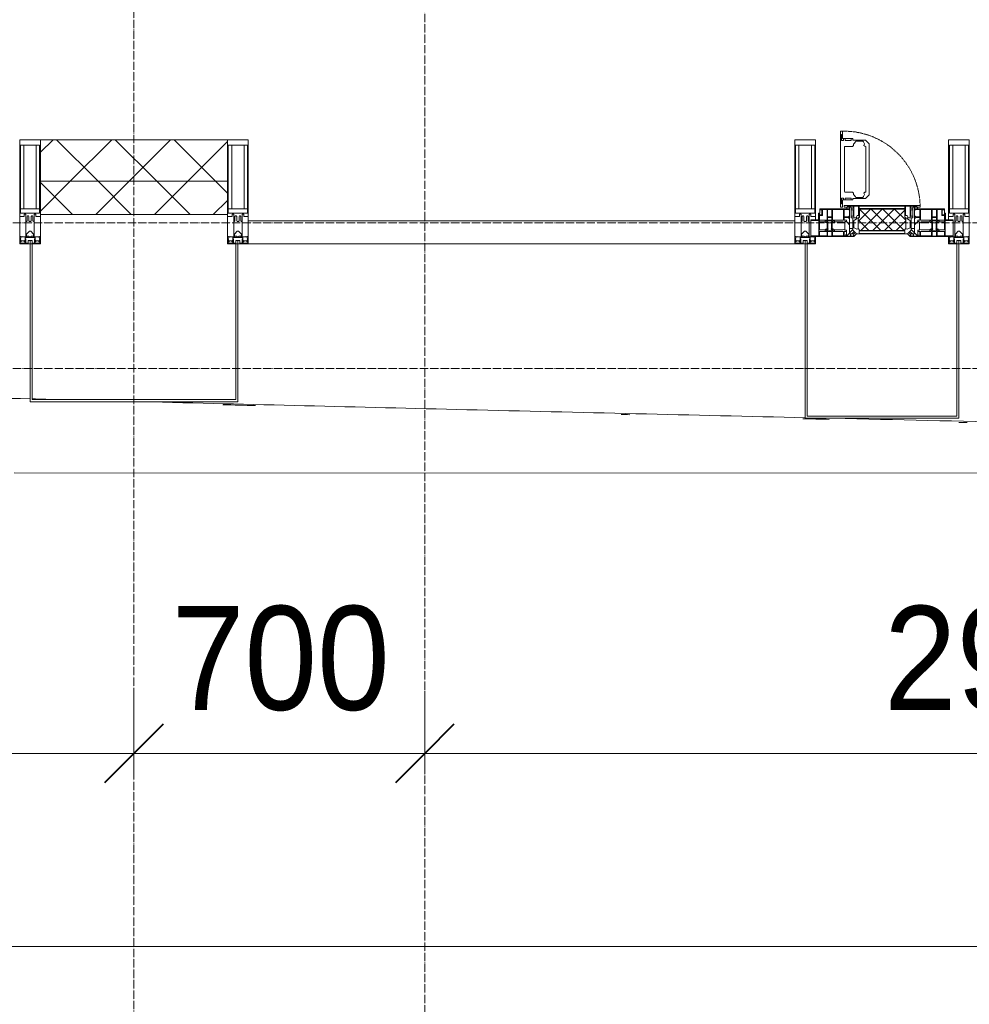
# Model space of a CAD drawing. Header units: millimetres. Extents: x 5617 to 109486, y 7718 to 230949.
# Tile 13 of 55: x 39655 to 41940, y 58021 to 60389. Entities that reach past the tile are written whole.
import ezdxf

# ---------------------------------------------------------------- set-up
doc = ezdxf.new("R2010")
doc.units = ezdxf.units.MM
for name, pattern in [('-D1-02х01', [3, 2, -1]), ('ADSK_Линия сетки', [25, 20, -2.5, 0, -2.5]), ('Линия сетки', [25, 20, -2.5, 0, -2.5])]:
    doc.linetypes.add(name, pattern=pattern)
for name, color, linetype, lineweight in [('Импосты витража', 7, 'Continuous', 18), ('Колонны', 7, 'Continuous', 18), ('Окна', 7, 'Continuous', 18), ('Оси', 7, 'Continuous', 9), ('Панели витража', 7, 'Continuous', 18), ('Размеры', 7, 'Continuous', 9), ('Размеры-100', 7, 'Continuous', 9), ('Стены разрез', 7, 'Continuous', 40), ('Стены штриховка', 7, 'Continuous', 40), ('Форма', 7, 'Continuous', 18), ('Формообразующий элемент-перекрытие', 7, 'Continuous', 18), ('Элементы узлов', 7, 'Continuous', 18)]:
    doc.layers.add(name, color=color, linetype=linetype, lineweight=lineweight)
doc.styles.add('Arial', font='arial.ttf', dxfattribs={"width": 0.9, "height": 250})
doc.dimstyles.new('Основной_2_5_мм', dxfattribs={"dimscale": 304.8, "dimtxt": 255.06485, "dimasz": 0.463911, "dimexe": 0.492126, "dimexo": 0.492126, "dimgap": 0.098425, "dimtad": 1, "dimdec": 0, "dimdsep": 46, "dimtxsty": 'Arial', "dimblk1": 'OBLIQUE', "dimblk2": 'OBLIQUE', "dimsah": 1, "dimcen": 0.09, "dimdle": 0.492126, "dimazin": 2, "dimtfac": 1, "dimtdec": 4, "dimtix": 1, "dimtmove": 0, "dimatfit": 3, "dimfxl": 1, "dimtvp": 1, "dimtolj": 1, "dimtzin": 0, "dimlwd": 20, "dimlwe": 20, "dimarcsym": 2})
pattern_1 = [(45, (0, 0), (-70.71068, 70.71068), []), (135, (0, 0), (-70.71068, -70.71068), [])]

# ---------------------------------------------------------------- blocks, each defined once
blk = doc.blocks.new('Rectangular Mullion - 50Wx250H-2623690-МКСС_K3_L23__76_050_')
at = {"layer": 'Элементы узлов', "color": 254, "lineweight": 5, "true_color": 0xcccccc}
for p, q in [((-25, 65.2), (-25, 250)), ((-25, 250), (0, 250)), ((-23, 237.3), (0, 237.3)), ((-23, 237.3), (-23, 73.6)), ((-14.9, 84), (-14.9, 237.3)), ((25, 250), (0, 250)), ((23, 237.3), (0, 237.3)), ((14.9, 84), (14.9, 237.3)), ((23, 237.3), (23, 73.6)), ((25, 65.2), (25, 250)), ((0, 84), (-23, 84)), ((-0.5, 73.6), (-23, 73.6)), ((-14, 71.3), (-14, 65.2)), ((-10, 71.3), (-14, 71.3)), ((-10, 53), (-10, 71.3)), ((0, 84), (23, 84)), ((0.5, 73.6), (23, 73.6)), ((10, 71.3), (14, 71.3)), ((10, 53), (10, 71.3)), ((14, 71.3), (14, 65.2)), ((-14, 65.2), (-25, 65.2)), ((-8.7, 53), (-10, 53)), ((-10, 53), (-10, 17)), ((-8.7, 53), (-7, 54.7)), ((-7, 65.2), (-5.9, 67.3)), ((-7, 65.2), (-7, 54.7)), ((-4.1, 67.3), (-5.9, 67.3)), ((-4.1, 67.3), (-2.9, 65.1)), ((-2.9, 65.1), (-2.9, 54.6)), ((-1.3, 53), (-2.9, 54.6)), ((0, 53), (-1.3, 53)), ((0, 53), (1.3, 53)), ((1.3, 53), (2.9, 54.6)), ((4.1, 67.3), (2.9, 65.1)), ((2.9, 65.1), (2.9, 54.6)), ((4.1, 67.3), (5.9, 67.3)), ((7, 65.2), (5.9, 67.3)), ((7, 65.2), (7, 54.7)), ((8.7, 53), (7, 54.7)), ((8.7, 53), (10, 53)), ((10, 53), (10, 17)), ((14, 65.2), (25, 65.2)), ((-8.5, 23), (-1.5, 30)), ((-1.5, 30), (0, 30)), ((1.5, 30), (0, 30)), ((8.5, 23), (1.5, 30)), ((-23.8, 14.6), (-25, 14.2)), ((-25, 0), (-25, 14.2)), ((-22.3, 17), (-23.8, 17)), ((-23.8, 17), (-23.8, 14.6)), ((-22.5, 10.6), (-23.8, 14.6)), ((-22.5, 10.6), (-23.7, 9.9)), ((-23.7, 1.3), (-23.7, 9.9)), ((-23.7, 1.3), (-11.8, 1.3)), ((-23.2, 10.2), (-22.5, 8)), ((-22.5, 8), (-22.5, 4.5)), ((-21.3, 4.5), (-22.5, 4.5)), ((-22.3, 17), (-22.3, 16)), ((-22.3, 16), (-21.3, 16)), ((-19, 17.6), (-21.3, 16)), ((-21.3, 4.5), (-21.3, 6.5)), ((-21.3, 6.5), (-14.2, 6.5)), ((-18.4, 16.6), (-19, 17.6)), ((-7.4, 16.6), (-18.4, 16.6)), ((-14.2, 6.5), (-14.2, 4.5)), ((-13.2, 4.5), (-14.2, 4.5)), ((-13.2, 4.5), (-12.2, 7.2)), ((-12.7, 7.6), (-11.3, 11.4)), ((-12.7, 7.6), (-11.8, 6.9)), ((-12.2, 9), (-12.2, 14.8)), ((-12.2, 14.8), (0, 14.8)), ((-11.8, 1.3), (-11.8, 6.9)), ((-10.5, 11.2), (-11.3, 11.4)), ((-10.5, 1.5), (-10.5, 11.2)), ((-4.8, 1.5), (-10.5, 1.5)), ((-10, 17), (-7.5, 17)), ((-8.5, 18.5), (-8.5, 23)), ((-7.5, 18.5), (-8.5, 18.5)), ((-7.5, 17), (-7.5, 18.5)), ((-7.4, 18), (-7.4, 16.6)), ((-2.6, 18), (-7.4, 18)), ((0, 8), (-4.8, 8)), ((-4.8, 1.5), (-4.8, 8)), ((-2.6, 18), (-2.6, 16.8)), ((-2.6, 16.8), (0, 16.8)), ((2.6, 16.8), (0, 16.8)), ((0, 14.8), (0, 16.8)), ((0, 14.8), (0, 16.8)), ((12.2, 14.8), (0, 14.8)), ((0, 0), (0, 8)), ((0, 8), (4.8, 8)), ((0, 0), (0, 8)), ((2.6, 18), (2.6, 16.8)), ((2.6, 18), (7.4, 18)), ((4.8, 1.5), (4.8, 8)), ((4.8, 1.5), (10.5, 1.5)), ((7.4, 18), (7.4, 16.6)), ((7.4, 16.6), (18.4, 16.6)), ((7.5, 18.5), (8.5, 18.5)), ((7.5, 17), (7.5, 18.5)), ((10, 17), (7.5, 17)), ((8.5, 18.5), (8.5, 23)), ((10.5, 11.2), (11.3, 11.4)), ((10.5, 1.5), (10.5, 11.2)), ((12.7, 7.6), (11.3, 11.4)), ((12.7, 7.6), (11.8, 6.9)), ((11.8, 1.3), (11.8, 6.9)), ((23.7, 1.3), (11.8, 1.3)), ((12.2, 9), (12.2, 14.8)), ((13.2, 4.5), (12.2, 7.2)), ((13.2, 4.5), (14.2, 4.5)), ((21.3, 6.5), (14.2, 6.5)), ((14.2, 6.5), (14.2, 4.5)), ((18.4, 16.6), (19, 17.6)), ((19, 17.6), (21.3, 16)), ((22.3, 16), (21.3, 16)), ((21.3, 4.5), (21.3, 6.5)), ((21.3, 4.5), (22.5, 4.5)), ((22.3, 17), (22.3, 16)), ((22.3, 17), (23.8, 17)), ((22.5, 10.6), (23.8, 14.6)), ((22.5, 10.6), (23.7, 9.9)), ((23.2, 10.2), (22.5, 8)), ((22.5, 8), (22.5, 4.5)), ((23.7, 1.3), (23.7, 9.9)), ((23.8, 17), (23.8, 14.6)), ((23.8, 14.6), (25, 14.2)), ((25, 0), (25, 14.2)), ((-25, 0), (0, 0)), ((25, 0), (0, 0))]:
    blk.add_line(p, q, dxfattribs=at)
for centre, start, end in [((-0.5, 73.1), 360, 90), ((0.5, 73.1), 90, 180)]:
    blk.add_arc(centre, 0.5, start, end, dxfattribs=at)
blk = doc.blocks.new('Rectangular Mullion - R_StandardFrame_50Wx250H-4641129-МКСС_K3_L23__76_050_')
at = {"layer": 'Импосты витража', "color": 254, "lineweight": 5, "true_color": 0xcccccc}
for p, q in [((-25, 0), (-25, 250)), ((-25, 250), (25, 250)), ((25, 250), (25, 0)), ((0, 0), (-25, 0)), ((25, 0), (5, 0))]:
    blk.add_line(p, q, dxfattribs=at)
blk = doc.blocks.new('Rectangular Mullion - R_StandardFrame_50Wx250H-V33-МКСС_K3_L23__76_050_')
at = {"layer": 'Импосты витража', "color": 254, "lineweight": 5, "true_color": 0xcccccc}
for p, q in [((-25, 0), (-25, 250)), ((-25, 250), (25, 250)), ((25, 250), (25, 0)), ((-5, 0), (-25, 0)), ((25, 0), (0, 0))]:
    blk.add_line(p, q, dxfattribs=at)
blk = doc.blocks.new('A_PAN_Створка - 383мм 7_1-V41-МКСС_K3_L23__76_050_')
at = {"layer": 'Панели витража', "lineweight": 5, "true_color": 0xcccccc}
h = blk.add_hatch(dxfattribs=at)
h.set_pattern_fill('FP_10', color=254, style=0, pattern_type=2)
h.set_pattern_definition([(225, (88150, 59850), (14.1421356, -14.1421356), []), (315, (88150, 59850), (14.1421356, 14.1421356), [])])
h.paths.add_polyline_path([(-54.5, -31.8), (-54.9, -34.1), (-57.2, -36.4), (-57.2, -60.8), (-54.6, -63.4), (-53.6, -82.7), (54.6, -81.8), (54.6, -63.4), (57.2, -60.8), (57.2, -36.4), (54.9, -34.1), (54.5, -31.8)])
at = {"layer": 'Окна', "color": 254, "lineweight": 5, "true_color": 0xcccccc}
for p, q in [((-67.9, -17), (-171, -17)), ((-171, -17), (-171, -57)), ((-171, -18.5), (-153.5, -18.5)), ((-153.5, -18.5), (-152, -20)), ((-152, -20), (-152, -73.5)), ((-150.5, -17), (-150.5, -29.4)), ((-132.4, -18.6), (-150.5, -18.6)), ((-132.4, -29.4), (-132.4, -18.6)), ((-131, -18.2), (-131, -29.5)), ((-120.8, -18.2), (-131, -18.2)), ((-120.8, -18.2), (-120.8, -29.5)), ((-119.3, -18.6), (-92.5, -18.6)), ((-119.3, -29.4), (-119.3, -18.6)), ((-92.5, -18.6), (-92.5, -29.4)), ((-90.8, -18.5), (-90.8, -29.4)), ((-87.3, -18.5), (-90.8, -18.5)), ((-87.3, -20.4), (-87.3, -18.5)), ((-87.3, -20.4), (-87.3, -21.9)), ((-84.8, -20.4), (-87.3, -20.4)), ((-87.3, -21.9), (-85.9, -21.9)), ((-85.9, -18.2), (-85.9, -20.4)), ((-75.9, -18.2), (-85.9, -18.2)), ((-85.9, -21.9), (-85.9, -29.4)), ((-83.4, -20.4), (-84.8, -20.4)), ((-70, -33.8), (-83.4, -20.4)), ((-78, -84), (-78, -23.5)), ((-78, -23.5), (-67.9, -23.5)), ((-75.9, -21.5), (-75.9, -18.2)), ((-75.9, -21.5), (-75.9, -23.5)), ((-74.9, -21.5), (-75.9, -21.5)), ((-75.9, -23.5), (-73, -23.5)), ((-74.9, -17.9), (-74.9, -21.5)), ((-68.9, -17.9), (-74.9, -17.9)), ((-67.2, -29.3), (-73, -23.5)), ((-61.4, -23.5), (-70, -32.1)), ((-68.9, -21.5), (-68.9, -17.9)), ((-67.9, -21.5), (-68.9, -21.5)), ((-61.4, -23.5), (-67.9, -17)), ((-67.9, -17), (-67.9, -23.5)), ((-67.9, -21.5), (-67.9, -23.5)), ((-67.9, -23.5), (-64.6, -26.8)), ((-67.9, -23.5), (-64.6, -26.8)), ((-64.6, -26.8), (-61.4, -23.5)), ((61.4, -23.5), (-61.4, -23.5)), ((67.9, -17), (61.4, -23.5)), ((70, -32.1), (61.4, -23.5)), ((61.4, -23.5), (64.6, -26.8)), ((67.9, -23.5), (64.6, -26.8)), ((64.6, -26.8), (67.9, -23.5)), ((67.2, -29.3), (73, -23.5)), ((67.9, -23.5), (67.9, -17)), ((171, -17), (67.9, -17)), ((67.9, -21.5), (67.9, -23.5)), ((67.9, -21.5), (68.9, -21.5)), ((67.9, -23.5), (78, -23.5)), ((68.9, -17.9), (74.9, -17.9)), ((68.9, -21.5), (68.9, -17.9)), ((70, -33.8), (83.4, -20.4)), ((75.9, -23.5), (73, -23.5)), ((74.9, -17.9), (74.9, -21.5)), ((74.9, -21.5), (75.9, -21.5)), ((75.9, -18.2), (85.9, -18.2)), ((75.9, -21.5), (75.9, -18.2)), ((75.9, -21.5), (75.9, -23.5)), ((78, -23.5), (78, -84)), ((83.4, -20.4), (84.8, -20.4)), ((84.8, -20.4), (87.3, -20.4)), ((85.9, -18.2), (85.9, -20.4)), ((85.9, -21.9), (85.9, -29.4)), ((87.3, -21.9), (85.9, -21.9)), ((87.3, -18.5), (90.8, -18.5)), ((87.3, -20.4), (87.3, -18.5)), ((87.3, -20.4), (87.3, -21.9)), ((90.8, -18.5), (90.8, -29.4)), ((92.5, -18.6), (92.5, -29.4)), ((119.3, -18.6), (92.5, -18.6)), ((119.3, -29.4), (119.3, -18.6)), ((120.8, -18.2), (120.8, -29.5)), ((120.8, -18.2), (131, -18.2)), ((131, -18.2), (131, -29.5)), ((132.4, -18.6), (150.5, -18.6)), ((132.4, -29.4), (132.4, -18.6)), ((150.5, -17), (150.5, -29.4)), ((153.5, -18.5), (152, -20)), ((152, -20), (152, -73.5)), ((171, -18.5), (153.5, -18.5)), ((171, -57), (171, -17)), ((-150.5, -29.4), (-132.4, -29.4)), ((-150.5, -33.6), (-150.5, -68)), ((-136.3, -33.6), (-150.5, -33.6)), ((-137.2, -31), (-135.8, -35)), ((-132.5, -31), (-137.2, -31)), ((-132.1, -36.8), (-135.8, -35)), ((-132.5, -31.9), (-133.4, -33.7)), ((-133.4, -33.7), (-130.1, -35.3)), ((-132.5, -31.9), (-132.5, -31)), ((-132.1, -49), (-132.1, -36.8)), ((-131, -29.5), (-120.8, -29.5)), ((-131, -30.9), (-131, -33)), ((-120.8, -30.9), (-131, -30.9)), ((-129.4, -34.6), (-131, -33)), ((-130.1, -35.3), (-129.4, -34.6)), ((-130.1, -35.3), (-130.1, -50.4)), ((-122.4, -34.6), (-120.8, -33)), ((-121.7, -35.3), (-122.4, -34.6)), ((-118.4, -33.7), (-121.7, -35.3)), ((-121.7, -35.3), (-121.7, -50.4)), ((-120.8, -30.9), (-120.8, -33)), ((-119.7, -36.8), (-115.9, -35)), ((-119.7, -49), (-119.7, -36.8)), ((-92.5, -29.4), (-119.3, -29.4)), ((-119.3, -31), (-114.6, -31)), ((-119.3, -31.9), (-119.3, -31)), ((-119.3, -31.9), (-118.4, -33.7)), ((-114.6, -31), (-115.9, -35)), ((-94.1, -33.5), (-115.4, -33.5)), ((-89.9, -35.1), (-94.1, -33.5)), ((-90.8, -29.4), (-85.9, -29.4)), ((-89.9, -32.5), (-89.9, -35.1)), ((-85.9, -32.5), (-89.9, -32.5)), ((-89.9, -35.1), (-89.9, -50.9)), ((-85.9, -29.4), (-85.9, -32.5)), ((-85.9, -53.5), (-78, -45.6)), ((-78, -36.8), (-70, -36.8)), ((-78, -45.6), (-78, -36.8)), ((-70, -32.1), (-70, -62.5)), ((-70, -36.8), (-70, -33.8)), ((-64.6, -26.8), (-67.2, -29.3)), ((64.6, -26.8), (67.2, -29.3)), ((70, -62.5), (70, -32.1)), ((70, -36.8), (70, -33.8)), ((78, -36.8), (70, -36.8)), ((78, -45.6), (78, -36.8)), ((85.9, -53.5), (78, -45.6)), ((85.9, -29.4), (85.9, -32.5)), ((90.8, -29.4), (85.9, -29.4)), ((85.9, -32.5), (89.9, -32.5)), ((89.9, -32.5), (89.9, -35.1)), ((89.9, -35.1), (94.1, -33.5)), ((89.9, -35.1), (89.9, -50.9)), ((92.5, -29.4), (119.3, -29.4)), ((94.1, -33.5), (115.4, -33.5)), ((114.6, -31), (115.9, -35)), ((119.3, -31), (114.6, -31)), ((119.7, -36.8), (115.9, -35)), ((119.3, -31.9), (118.4, -33.7)), ((118.4, -33.7), (121.7, -35.3)), ((119.3, -31.9), (119.3, -31)), ((119.7, -49), (119.7, -36.8)), ((131, -29.5), (120.8, -29.5)), ((120.8, -30.9), (120.8, -33)), ((120.8, -30.9), (131, -30.9)), ((122.4, -34.6), (120.8, -33)), ((121.7, -35.3), (122.4, -34.6)), ((121.7, -35.3), (121.7, -50.4)), ((129.4, -34.6), (131, -33)), ((130.1, -35.3), (129.4, -34.6)), ((133.4, -33.7), (130.1, -35.3)), ((130.1, -35.3), (130.1, -50.4)), ((131, -30.9), (131, -33)), ((132.1, -36.8), (135.8, -35)), ((132.1, -49), (132.1, -36.8)), ((150.5, -29.4), (132.4, -29.4)), ((132.5, -31), (137.2, -31)), ((132.5, -31.9), (132.5, -31)), ((132.5, -31.9), (133.4, -33.7)), ((137.2, -31), (135.8, -35)), ((136.3, -33.6), (150.5, -33.6)), ((150.5, -33.6), (150.5, -68)), ((-171, -55.5), (-152, -55.5)), ((-171, -57), (-156, -57)), ((-153, -60), (-153, -73.5)), ((-136.4, -52.4), (-150.5, -52.4)), ((-150.5, -56.6), (-132.4, -56.6)), ((-150.5, -68), (-143.5, -68)), ((-150.5, -69.5), (-150.5, -73.5)), ((-145, -69.5), (-150.5, -69.5)), ((-145, -69.5), (-145, -79.5)), ((-143.5, -68), (-143.5, -81)), ((-137.2, -54.8), (-135.8, -50.8)), ((-132.5, -54.8), (-137.2, -54.8)), ((-132.1, -49), (-135.8, -50.8)), ((-133.4, -52), (-130.1, -50.4)), ((-132.5, -53.8), (-133.4, -52)), ((-132.5, -53.8), (-132.5, -54.8)), ((-132.4, -56.6), (-132.4, -82.5)), ((-129.4, -51.1), (-131, -52.7)), ((-131, -55.1), (-131, -52.7)), ((-120.8, -55.1), (-131, -55.1)), ((-131, -56.5), (-131, -62.6)), ((-131, -56.5), (-120.8, -56.5)), ((-120.8, -62.6), (-131, -62.6)), ((-131, -64.6), (-120.8, -64.6)), ((-131, -82.5), (-131, -64.6)), ((-130.1, -50.4), (-129.4, -51.1)), ((-121.7, -50.4), (-122.4, -51.1)), ((-122.4, -51.1), (-120.8, -52.7)), ((-118.4, -52), (-121.7, -50.4)), ((-120.8, -55.1), (-120.8, -52.7)), ((-120.8, -56.5), (-120.8, -62.6)), ((-120.8, -82.5), (-120.8, -64.6)), ((-119.7, -49), (-115.9, -50.8)), ((-119.3, -53.8), (-118.4, -52)), ((-119.3, -53.8), (-119.3, -54.8)), ((-119.3, -54.8), (-114.6, -54.8)), ((-119.3, -56.6), (-119.3, -82.5)), ((-92.5, -56.6), (-119.3, -56.6)), ((-114.6, -54.8), (-115.9, -50.8)), ((-94.1, -52.5), (-115.3, -52.5)), ((-89.9, -50.9), (-94.1, -52.5)), ((-92.5, -56.6), (-92.5, -82.5)), ((-90.8, -56.6), (-85.9, -56.6)), ((-90.8, -62.7), (-90.8, -56.6)), ((-80.4, -62.7), (-90.8, -62.7)), ((-90.8, -64.6), (-90.8, -82.5)), ((-80.1, -64.6), (-90.8, -64.6)), ((-89.9, -52.2), (-89.9, -50.9)), ((-89.9, -52.2), (-88.6, -53.5)), ((-85.9, -53.5), (-88.6, -53.5)), ((-85.9, -56.6), (-85.9, -53.5)), ((-80.4, -61.1), (-80.4, -62.7)), ((-78, -61.1), (-80.4, -61.1)), ((-80.1, -66.1), (-80.1, -64.6)), ((-78, -66.1), (-80.1, -66.1)), ((-78, -66.1), (-78, -61.1)), ((-70, -62.5), (-73.9, -62.5)), ((-73.9, -62.5), (-73.9, -87.5)), ((73.9, -62.5), (70, -62.5)), ((73.9, -87.5), (73.9, -62.5)), ((78, -61.1), (80.4, -61.1)), ((78, -66.1), (78, -61.1)), ((78, -66.1), (80.1, -66.1)), ((80.1, -64.6), (90.8, -64.6)), ((80.1, -66.1), (80.1, -64.6)), ((80.4, -61.1), (80.4, -62.7)), ((80.4, -62.7), (90.8, -62.7)), ((85.9, -53.5), (88.6, -53.5)), ((85.9, -56.6), (85.9, -53.5)), ((90.8, -56.6), (85.9, -56.6)), ((89.9, -52.2), (88.6, -53.5)), ((89.9, -50.9), (94.1, -52.5)), ((89.9, -52.2), (89.9, -50.9)), ((90.8, -62.7), (90.8, -56.6)), ((90.8, -64.6), (90.8, -82.5)), ((92.5, -56.6), (119.3, -56.6)), ((92.5, -56.6), (92.5, -82.5)), ((94.1, -52.5), (115.3, -52.5)), ((114.6, -54.8), (115.9, -50.8)), ((119.3, -54.8), (114.6, -54.8)), ((119.7, -49), (115.9, -50.8)), ((118.4, -52), (121.7, -50.4)), ((119.3, -53.8), (118.4, -52)), ((119.3, -53.8), (119.3, -54.8)), ((119.3, -56.6), (119.3, -82.5)), ((122.4, -51.1), (120.8, -52.7)), ((120.8, -55.1), (120.8, -52.7)), ((120.8, -55.1), (131, -55.1)), ((120.8, -56.5), (120.8, -62.6)), ((131, -56.5), (120.8, -56.5)), ((120.8, -62.6), (131, -62.6)), ((120.8, -82.5), (120.8, -64.6)), ((131, -64.6), (120.8, -64.6)), ((121.7, -50.4), (122.4, -51.1)), ((130.1, -50.4), (129.4, -51.1)), ((129.4, -51.1), (131, -52.7)), ((133.4, -52), (130.1, -50.4)), ((131, -55.1), (131, -52.7)), ((131, -56.5), (131, -62.6)), ((131, -82.5), (131, -64.6)), ((132.1, -49), (135.8, -50.8)), ((150.5, -56.6), (132.4, -56.6)), ((132.4, -56.6), (132.4, -82.5)), ((132.5, -53.8), (133.4, -52)), ((132.5, -53.8), (132.5, -54.8)), ((132.5, -54.8), (137.2, -54.8)), ((137.2, -54.8), (135.8, -50.8)), ((136.4, -52.4), (150.5, -52.4)), ((143.5, -68), (143.5, -81)), ((150.5, -68), (143.5, -68)), ((145, -69.5), (150.5, -69.5)), ((145, -69.5), (145, -79.5)), ((150.5, -69.5), (150.5, -73.5)), ((171, -55.5), (152, -55.5)), ((153, -73.5), (153, -60)), ((156, -57), (171, -57)), ((-153, -73.5), (-150, -73.5)), ((-150, -73.5), (-150, -84)), ((-150, -84), (-78, -84)), ((-148.5, -81), (-148.5, -82.5)), ((-143.5, -81), (-148.5, -81)), ((-148.5, -82.5), (-132.4, -82.5)), ((-131, -82.5), (-120.8, -82.5)), ((-119.3, -82.5), (-92.5, -82.5)), ((-73.9, -87.5), (-91.5, -87.5)), ((-91.5, -87.5), (-91.5, -92)), ((-91.5, -92), (91.5, -92)), ((-90.8, -82.5), (-79.5, -82.5)), ((-78, -84), (-85, -84)), ((-85, -84), (-85, -87.5)), ((-85, -87.5), (-78, -87.5)), ((-79.5, -80.6), (-78, -80.6)), ((-79.5, -82.5), (-79.5, -80.6)), ((-78, -87.5), (-78, -84)), ((91.5, -87.5), (73.9, -87.5)), ((79.5, -80.6), (78, -80.6)), ((78, -87.5), (78, -84)), ((78, -84), (85, -84)), ((78, -84), (150, -84)), ((85, -87.5), (78, -87.5)), ((79.5, -82.5), (79.5, -80.6)), ((90.8, -82.5), (79.5, -82.5)), ((85, -84), (85, -87.5)), ((91.5, -92), (91.5, -87.5)), ((119.3, -82.5), (92.5, -82.5)), ((131, -82.5), (120.8, -82.5)), ((148.5, -82.5), (132.4, -82.5)), ((143.5, -81), (148.5, -81)), ((148.5, -81), (148.5, -82.5)), ((150, -84), (150, -73.5)), ((150, -73.5), (153, -73.5))]:
    blk.add_line(p, q, dxfattribs=at)
at = {"layer": 'Окна', "color": 7, "lineweight": 5, "true_color": 0xf4f4f4}
for p, q in [((95.1, -87.5), (95.1, -105.1)), ((99.6, -87.5), (95.1, -87.5)), ((99.6, -270.5), (99.6, -87.5)), ((39.7, -109), (31.1, -117.6)), ((31.1, -117.6), (31.1, -240.4)), ((70.1, -109), (39.7, -109)), ((45, -113.3), (42.3, -118.2)), ((42.3, -118.2), (43.5, -121.7)), ((45.9, -111.2), (45, -113.3)), ((63.3, -111.2), (45.9, -111.2)), ((64.1, -113), (63.3, -111.2)), ((64.1, -113), (66.7, -117)), ((66.7, -117), (68.6, -118.3)), ((68.6, -118.3), (68.6, -121.6)), ((70.1, -105.1), (70.1, -109)), ((95.1, -105.1), (70.1, -105.1)), ((74.1, -109.6), (74.1, -105.1)), ((89.1, -109.6), (74.1, -109.6)), ((89.1, -105.1), (89.1, -109.6)), ((93.1, -109.6), (93.1, -105.1)), ((97.9, -109.6), (93.1, -109.6)), ((97.9, -95.6), (95.1, -95.6)), ((97.9, -95.6), (97.9, -109.6)), ((41.4, -123.8), (39.1, -124.2)), ((39.1, -179), (39.1, -124.2)), ((41.4, -123.8), (43.5, -121.7)), ((68.6, -121.6), (71.1, -124.1)), ((71.1, -124.1), (89.5, -124.1)), ((89.5, -124.1), (90.6, -125.2)), ((90.6, -125.2), (90.6, -232.8)), ((39.1, -179), (39.1, -233.8)), ((41.4, -234.2), (39.1, -233.8)), ((41.4, -234.2), (43.5, -236.3)), ((42.3, -239.8), (43.5, -236.3)), ((68.6, -236.4), (71.1, -233.9)), ((68.6, -239.7), (68.6, -236.4)), ((71.1, -233.9), (89.5, -233.9)), ((89.5, -233.9), (90.6, -232.8)), ((39.7, -249), (31.1, -240.4)), ((70.1, -249), (39.7, -249)), ((45, -244.7), (42.3, -239.8)), ((45.9, -246.8), (45, -244.7)), ((63.3, -246.8), (45.9, -246.8)), ((64.1, -245), (63.3, -246.8)), ((64.1, -245), (66.7, -241)), ((66.7, -241), (68.6, -239.7)), ((70.1, -252.9), (70.1, -249)), ((95.1, -252.9), (70.1, -252.9)), ((74.1, -248.4), (74.1, -252.9)), ((89.1, -248.4), (74.1, -248.4)), ((89.1, -252.9), (89.1, -248.4)), ((93.1, -248.4), (93.1, -252.9)), ((97.9, -248.4), (93.1, -248.4)), ((95.1, -270.5), (95.1, -252.9)), ((97.9, -262.4), (97.9, -248.4)), ((97.9, -262.4), (95.1, -262.4)), ((99.6, -270.5), (95.1, -270.5))]:
    blk.add_line(p, q, dxfattribs=at)
at = {"layer": 'Окна', "color": 254, "lineweight": 5, "true_color": 0xcccccc}
for centre, start, end in [((-156, -60), 0, 90), ((156, -60), 90, 180)]:
    blk.add_arc(centre, 3, start, end, dxfattribs=at)
at = {"layer": 'Окна', "color": 254, "linetype": '-D1-02х01', "lineweight": 5, "true_color": 0xcccccc}
blk.add_arc((91.4, -87.5), 183, 181.4091, 271.1445, dxfattribs=at)
at = {"layer": 'Элементы узлов', "color": 254, "lineweight": 5, "true_color": 0xcccccc}
for p, q in [((-70, -32.1), (-61.4, -23.5)), ((61.4, -23.5), (-61.4, -23.5)), ((70, -32.1), (61.4, -23.5)), ((-70, -62.5), (-70, -32.1)), ((-67.8, -38.3), (-65.7, -37.4)), ((-67.8, -55.7), (-67.8, -38.3)), ((-65.7, -37.4), (-60.8, -34.7)), ((-60.8, -34.7), (-57.3, -35.9)), ((-55.2, -33.8), (-57.3, -35.9)), ((-54.9, -34.1), (-57.2, -36.4)), ((-57.2, -36.4), (-57.2, -60.8)), ((-55.2, -33.8), (-54.8, -31.5)), ((-54.9, -25.8), (-53.9, -24.8)), ((-54.9, -29.5), (-54.9, -25.8)), ((-53.9, -30.5), (-54.9, -29.5)), ((-54.5, -31.8), (-54.9, -34.1)), ((0, -31.5), (-54.8, -31.5)), ((54.5, -31.8), (-54.5, -31.8)), ((-53.9, -24.8), (53.9, -24.8)), ((53.9, -30.5), (-53.9, -30.5)), ((0, -31.5), (54.8, -31.5)), ((54.9, -25.8), (53.9, -24.8)), ((53.9, -30.5), (54.9, -29.5)), ((54.9, -34.1), (54.5, -31.8)), ((55.2, -33.8), (54.8, -31.5)), ((54.9, -29.5), (54.9, -25.8)), ((57.2, -36.4), (54.9, -34.1)), ((55.2, -33.8), (57.3, -35.9)), ((57.2, -60.8), (57.2, -36.4)), ((60.8, -34.7), (57.3, -35.9)), ((65.7, -37.4), (60.8, -34.7)), ((67.8, -38.3), (65.7, -37.4)), ((67.8, -55.7), (67.8, -38.3)), ((70, -62.5), (70, -32.1)), ((-73.9, -62.5), (-70, -62.5)), ((-73.9, -87.5), (-73.9, -62.5)), ((-69.4, -66.5), (-73.9, -66.5)), ((-69.4, -81.5), (-69.4, -66.5)), ((-61.7, -62.5), (-67.9, -62.5)), ((-67.9, -62.5), (-67.9, -89.3)), ((-66, -56.5), (-67.8, -55.7)), ((-66, -56.5), (-62, -59.1)), ((-62, -59.1), (-60.7, -61)), ((-61.7, -64.9), (-61.7, -62.5)), ((-60.1, -67.7), (-61.7, -64.9)), ((-60.7, -61), (-57.4, -61)), ((-56.4, -67.7), (-60.1, -67.7)), ((-57.4, -61), (-54.9, -63.5)), ((-57.2, -60.8), (-54.6, -63.4)), ((-56.4, -89.4), (-56.4, -67.7)), ((-54.9, -63.5), (-54.9, -81.9)), ((-54.6, -63.4), (-54.6, -81.8)), ((54.6, -63.4), (57.2, -60.8)), ((54.6, -81.8), (54.6, -63.4)), ((57.4, -61), (54.9, -63.5)), ((54.9, -63.5), (54.9, -81.9)), ((56.4, -67.7), (60.1, -67.7)), ((56.4, -89.4), (56.4, -67.7)), ((60.7, -61), (57.4, -61)), ((60.1, -67.7), (61.7, -64.9)), ((62, -59.1), (60.7, -61)), ((61.7, -62.5), (67.9, -62.5)), ((61.7, -64.9), (61.7, -62.5)), ((66, -56.5), (62, -59.1)), ((66, -56.5), (67.8, -55.7)), ((67.9, -62.5), (67.9, -89.3)), ((69.4, -66.5), (73.9, -66.5)), ((69.4, -81.5), (69.4, -66.5)), ((73.9, -62.5), (70, -62.5)), ((73.9, -87.5), (73.9, -62.5)), ((-91.5, -87.5), (-73.9, -87.5)), ((-91.5, -92), (-91.5, -87.5)), ((-91.5, -92), (91.5, -92)), ((-83.4, -90.3), (-83.4, -87.5)), ((-83.4, -90.3), (-69.4, -90.3)), ((-73.9, -81.5), (-69.4, -81.5)), ((-69.4, -85.5), (-73.9, -85.5)), ((-69.4, -90.3), (-69.4, -85.5)), ((-67.9, -89.3), (-66.9, -90.3)), ((-66.9, -90.3), (-57.4, -90.3)), ((-57.4, -90.3), (-56.4, -89.4)), ((-54.9, -81.9), (-53.8, -83)), ((-54.9, -85.6), (-53.9, -84.6)), ((-54.9, -89.3), (-54.9, -85.6)), ((-53.9, -90.3), (-54.9, -89.3)), ((-54.6, -81.8), (-53.6, -82.7)), ((-53.9, -84.6), (53.9, -84.6)), ((53.9, -90.3), (-53.9, -90.3)), ((53.8, -83), (-53.8, -83)), ((-53.6, -82.7), (53.6, -82.7)), ((53.6, -82.7), (54.6, -81.8)), ((54.9, -81.9), (53.8, -83)), ((54.9, -85.6), (53.9, -84.6)), ((53.9, -90.3), (54.9, -89.3)), ((54.9, -89.3), (54.9, -85.6)), ((57.4, -90.3), (56.4, -89.4)), ((66.9, -90.3), (57.4, -90.3)), ((67.9, -89.3), (66.9, -90.3)), ((73.9, -81.5), (69.4, -81.5)), ((69.4, -85.5), (73.9, -85.5)), ((69.4, -90.3), (69.4, -85.5)), ((83.4, -90.3), (69.4, -90.3)), ((91.5, -87.5), (73.9, -87.5)), ((83.4, -90.3), (83.4, -87.5)), ((91.5, -92), (91.5, -87.5))]:
    blk.add_line(p, q, dxfattribs=at)
blk = doc.blocks.new('System Panel - A_PAN_Glass-6437755-МКСС_K3_L23__76_050_')
at = {"layer": 'Панели витража', "color": 254, "lineweight": 5, "true_color": 0xcccccc}
for p, q in [((657.5, 0), (-657.5, 0)), ((-657.5, 0), (-657.5, -55)), ((657.5, -55), (657.5, 0)), ((-657.5, -55), (657.5, -55))]:
    blk.add_line(p, q, dxfattribs=at)
blk = doc.blocks.new('Rectangular Mullion - R_StandardFrame_50Wx250H-V34-МКСС_K3_L23__76_050_')
at = {"layer": 'Импосты витража', "color": 254, "lineweight": 5, "true_color": 0xcccccc}
for p, q in [((-25, 0), (-25, 250)), ((-25, 250), (25, 250)), ((25, 250), (25, 57)), ((0, 0), (-25, 0)), ((25, 0), (5, 0)), ((25, 17), (25, 0))]:
    blk.add_line(p, q, dxfattribs=at)
blk = doc.blocks.new('Rectangular Mullion - R_StandardFrame_50Wx250H-V35-МКСС_K3_L23__76_050_')
at = {"layer": 'Импосты витража', "color": 254, "lineweight": 5, "true_color": 0xcccccc}
for p, q in [((-25, 57), (-25, 250)), ((-25, 250), (25, 250)), ((25, 250), (25, 0)), ((-25, 0), (-25, 17)), ((-5, 0), (-25, 0)), ((25, 0), (0, 0))]:
    blk.add_line(p, q, dxfattribs=at)
blk = doc.blocks.new('A_SLK_PAN_Type1 - Прямой тип панели с перфорацией Ф1_1-6626341-МКСС_K3_L23__76_050_')
at = {"layer": 'Колонны', "color": 254, "lineweight": 5, "true_color": 0xcccccc}
for p, q in [((-180, 0), (-185, 0)), ((-185, 0), (-185, -420)), ((-180, -415), (-180, 0)), ((180, 0), (180, -415)), ((185, 0), (180, 0)), ((185, -420), (185, 0)), ((-185, -420), (185, -420)), ((180, -415), (-180, -415))]:
    blk.add_line(p, q, dxfattribs=at)
blk = doc.blocks.new('A_SLK_PAN_Type1 - Прямой тип панели-5878330-МКСС_K3_L23__76_050_')
at = {"layer": 'Колонны', "color": 254, "lineweight": 5, "true_color": 0xcccccc}
for p, q in [((-245, 0), (-250, 0)), ((-250, 0), (-250, -380)), ((-245, -375), (-245, 0)), ((245, 0), (245, -375)), ((250, 0), (245, 0)), ((250, -380), (250, 0)), ((245, -375), (-245, -375)), ((-250, -380), (250, -380))]:
    blk.add_line(p, q, dxfattribs=at)
blk = doc.blocks.new('A_OGR_PAN_Отлив - A_OGR_PAN_Отлив-5719417-МКСС_K3_L23__76_050_')
at = {"layer": 'Колонны', "color": 254, "lineweight": 5, "true_color": 0xcccccc}
blk.add_line((-682.5, -430), (-662.3, -430), dxfattribs=at)
blk = doc.blocks.new('135_SLK_K3_AR_FCD_rvt-1-МКСС_K3_L23__76_050_')
at = {"layer": 'Стены разрез', "lineweight": 5, "true_color": 0xcccccc}
h = blk.add_hatch(dxfattribs=at)
h.set_pattern_fill('FP_5', color=254, style=0, pattern_type=2)
h.set_pattern_definition(pattern_1)
h.paths.add_polyline_path([(86575, 60000), (86575, 60100), (86125, 60100), (86125, 60000), (86572.6, 60000)])
h = blk.add_hatch(dxfattribs=at)
h.set_pattern_fill('FP_5', color=254, style=0, pattern_type=2)
h.set_pattern_definition(pattern_1)
h.paths.add_polyline_path([(86575, 59920), (86575, 60000), (86125, 60000), (86125, 59920), (86572.6, 59920)])
at = {"layer": 'Стены разрез', "color": 254, "lineweight": 9, "true_color": 0xcccccc}
for p, q in [((86575, 60100), (86125, 60100)), ((86125, 60100), (86125, 59920)), ((86575, 59920), (86575, 60100)), ((86125, 59920), (86575, 59920))]:
    blk.add_line(p, q, dxfattribs=at)
at = {"layer": 'Стены штриховка', "color": 254, "lineweight": 9, "true_color": 0xcccccc}
blk.add_line((86125, 60000), (86575, 60000), dxfattribs=at)
at = {"layer": 'Форма', "color": 254, "lineweight": 5, "true_color": 0xcccccc, "flags": 128}
blk.add_lwpolyline([(86061.9, 59298.7), (98142, 59297.5), (98294.2, 59297.5)], dxfattribs=at)
at = {"layer": 'Форма', "color": 254, "lineweight": 9, "true_color": 0xcccccc}
for points, knots in [([(84453.8, 59520), (84456.5, 59519.9), (84758, 59511.8), (85306.7, 59497.2), (85852.7, 59483.1), (86100, 59476.8)], [-0.80018425, -0.80018425, -0.80018425, -0.80018425, -0.8, -0.78, -0.7634446, -0.7634446, -0.7634446, -0.7634446]), ([(86369.8, 59470), (86630, 59463.4), (87161.8, 59450.3), (87693.5, 59437.8), (87965, 59431.5)], [-0.75742375, -0.75742375, -0.75742375, -0.75742375, -0.74, -0.72182453, -0.72182453, -0.72182453, -0.72182453]), ([(88032.7, 59430), (88336.1, 59423), (88891.9, 59410.7), (89447.7, 59399.1), (89700, 59393.9)], [-0.72031429, -0.72031429, -0.72031429, -0.72031429, -0.7, -0.68310814, -0.68310814, -0.68310814, -0.68310814])]:
    blk.add_open_spline(points, degree=3, knots=knots, dxfattribs=at)
blk.add_open_spline([(86105, 59476.7), (86127.1, 59476.1), (86149.2, 59475.5), (86171.3, 59475)], degree=3, dxfattribs=at)
at = {"layer": 'Формообразующий элемент-перекрытие', "color": 254, "lineweight": 5, "true_color": 0xcccccc}
for points in [[(86642.2, 59460.6), (86616.1, 59461.2), (86590, 59461.9), (86563.8, 59462.5)], [(87542.8, 59438.7), (87535.8, 59438.9), (87528.9, 59439), (87522, 59439.2)]]:
    blk.add_open_spline(points, degree=3, dxfattribs=at)
blk.add_open_spline([(88022.5, 59427.5), (88013.3, 59427.7), (87992.3, 59428.2), (87971.3, 59428.7), (87959.5, 59429)], degree=3, knots=[0.718128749, 0.718128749, 0.718128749, 0.718128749, 0.71875, 0.719546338, 0.719546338, 0.719546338, 0.719546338], dxfattribs=at)
at = {"layer": 'Импосты витража', "color": 254, "lineweight": 5, "true_color": 0xcccccc, "extrusion": (0, 0, -1)}
for name, p in [('Rectangular Mullion - 50Wx250H-2623690-МКСС_K3_L23__76_050_', (-86100, 59850)), ('Rectangular Mullion - R_StandardFrame_50Wx250H-V33-МКСС_K3_L23__76_050_', (-86100, 59850)), ('Rectangular Mullion - 50Wx250H-2623690-МКСС_K3_L23__76_050_', (-86600, 59850)), ('Rectangular Mullion - R_StandardFrame_50Wx250H-4641129-МКСС_K3_L23__76_050_', (-86600, 59850)), ('Rectangular Mullion - 50Wx250H-2623690-МКСС_K3_L23__76_050_', (-87965, 59850)), ('Rectangular Mullion - R_StandardFrame_50Wx250H-V35-МКСС_K3_L23__76_050_', (-87965, 59850)), ('Rectangular Mullion - 50Wx250H-2623690-МКСС_K3_L23__76_050_', (-88335, 59850)), ('Rectangular Mullion - R_StandardFrame_50Wx250H-V34-МКСС_K3_L23__76_050_', (-88335, 59850))]:
    blk.add_blockref(name, p, dxfattribs=at)
at = {"layer": 'Колонны', "color": 254, "lineweight": 5, "true_color": 0xcccccc}
for name, p in [('A_SLK_PAN_Type1 - Прямой тип панели-5878330-МКСС_K3_L23__76_050_', (86350, 59850)), ('A_SLK_PAN_Type1 - Прямой тип панели с перфорацией Ф1_1-6626341-МКСС_K3_L23__76_050_', (88150, 59850)), ('A_OGR_PAN_Отлив - A_OGR_PAN_Отлив-5719417-МКСС_K3_L23__76_050_', (89017.5, 59850))]:
    blk.add_blockref(name, p, dxfattribs=at)
at = {"layer": 'Панели витража', "color": 254, "lineweight": 5, "true_color": 0xcccccc, "rotation": 180}
for name, p in [('A_PAN_Створка - 383мм 7_1-V41-МКСС_K3_L23__76_050_', (88150, 59850)), ('System Panel - A_PAN_Glass-6437755-МКСС_K3_L23__76_050_', (87282.5, 59850))]:
    blk.add_blockref(name, p, dxfattribs=at)
blk = doc.blocks.new('DIMBLOCK11-МКСС_K3_L23__76_050_')
at = {"layer": 'Размеры-100', "lineweight": 20, "transparency": 16777216}
for p, q in [((36330.1, 58624.2), (36330.1, 58774.2)), ((39930.1, 58624.2), (39930.1, 58774.2)), ((36330.1, 58624.2), (39930.1, 58624.2)), ((36330.1, 58624.2), (36330.1, 58574.1)), ((39930.1, 58624.2), (39930.1, 58574.1))]:
    blk.add_line(p, q, dxfattribs=at)
at = {"layer": 'Размеры-100', "lineweight": 40, "transparency": 16777216}
for p, q in [((36330.1, 58624.2), (36400.8, 58694.9)), ((39930.1, 58624.2), (40000.8, 58694.9)), ((36330.1, 58624.2), (36259.4, 58553.5)), ((39930.1, 58624.2), (39859.4, 58553.5))]:
    blk.add_line(p, q, dxfattribs=at)
at = {"layer": 'Размеры-100', "color": 0, "lineweight": 20, "transparency": 16777216, "insert": (37784.8, 58978.7), "char_height": 250, "width": 828.765, "attachment_point": 1, "line_spacing_factor": 0.941778, "style": 'Arial'}
blk.add_mtext('3600', dxfattribs=at)
blk = doc.blocks.new('_Oblique')
at = {"color": 0, "linetype": 'ByBlock', "lineweight": -2}
blk.add_line((-0.5, -0.5), (0.5, 0.5), dxfattribs=at)
blk = doc.blocks.new('DIMBLOCK12-МКСС_K3_L23__76_050_')
at = {"layer": 'Размеры-100', "lineweight": 20, "transparency": 16777216}
for p, q in [((39930.1, 58624.2), (39930.1, 58774.2)), ((40630.1, 58624.2), (40630.1, 58774.2)), ((39930.1, 58624.2), (40630.1, 58624.2)), ((39930.1, 58624.2), (39930.1, 58574.1)), ((40630.1, 58624.2), (40630.1, 58574.1))]:
    blk.add_line(p, q, dxfattribs=at)
at = {"layer": 'Размеры-100', "lineweight": 40, "transparency": 16777216}
for p, q in [((39930.1, 58624.2), (40000.8, 58694.9)), ((40630.1, 58624.2), (40700.8, 58694.9)), ((39930.1, 58624.2), (39859.4, 58553.5)), ((40630.1, 58624.2), (40559.4, 58553.5))]:
    blk.add_line(p, q, dxfattribs=at)
at = {"layer": 'Размеры-100', "color": 0, "lineweight": 20, "transparency": 16777216, "insert": (40021.1, 58978.7), "char_height": 250, "width": 621.573, "attachment_point": 1, "line_spacing_factor": 0.941778, "style": 'Arial'}
blk.add_mtext('700', dxfattribs=at)
blk = doc.blocks.new('DIMBLOCK13-МКСС_K3_L23__76_050_')
at = {"layer": 'Размеры-100', "lineweight": 20, "transparency": 16777216}
for p, q in [((40630.1, 58624.2), (40630.1, 58774.2)), ((43530.1, 58624.2), (43530.1, 58774.2)), ((40630.1, 58624.2), (43530.1, 58624.2)), ((40630.1, 58624.2), (40630.1, 58574.1)), ((43530.1, 58624.2), (43530.1, 58574.1))]:
    blk.add_line(p, q, dxfattribs=at)
at = {"layer": 'Размеры-100', "lineweight": 40, "transparency": 16777216}
for p, q in [((40630.1, 58624.2), (40700.8, 58694.9)), ((43530.1, 58624.2), (43600.8, 58694.9)), ((40630.1, 58624.2), (40559.4, 58553.5)), ((43530.1, 58624.2), (43459.4, 58553.5))]:
    blk.add_line(p, q, dxfattribs=at)
at = {"layer": 'Размеры-100', "color": 0, "lineweight": 20, "transparency": 16777216, "insert": (41734.8, 58978.7), "char_height": 250, "width": 828.765, "attachment_point": 1, "line_spacing_factor": 0.941778, "style": 'Arial'}
blk.add_mtext('2900', dxfattribs=at)
blk = doc.blocks.new('DIMBLOCK25-МКСС_K3_L23__76_050_')
at = {"layer": 'Размеры-100', "lineweight": 20, "transparency": 16777216}
for p, q in [((29130.1, 58159.5), (29130.1, 58309.5)), ((73030.1, 58159.5), (73030.1, 58309.5)), ((28980.1, 58159.5), (73180.1, 58159.5)), ((29130.1, 58159.5), (29130.1, 58109.5)), ((73030.1, 58159.5), (73030.1, 58109.5))]:
    blk.add_line(p, q, dxfattribs=at)
at = {"layer": 'Размеры-100', "lineweight": 40, "transparency": 16777216}
for p, q in [((29130.1, 58159.5), (29200.8, 58230.2)), ((73030.1, 58159.5), (73100.8, 58230.2)), ((29130.1, 58159.5), (29059.4, 58088.8)), ((73030.1, 58159.5), (72959.4, 58088.8))]:
    blk.add_line(p, q, dxfattribs=at)
at = {"layer": 'Размеры-100', "color": 0, "lineweight": 20, "transparency": 16777216, "insert": (50648.4, 58514.1), "char_height": 250, "width": 1035.956, "attachment_point": 1, "line_spacing_factor": 0.941778, "style": 'Arial'}
blk.add_mtext('43900', dxfattribs=at)

msp = doc.modelspace()

# ---------------------------------------------------------------- linework, layer by layer
at = {"layer": 'Оси', "linetype": 'Линия сетки'}
for p, q in [((39930.1, 56452.5), (39930.1, 77595)), ((40630.1, 57722.5), (40630.1, 77595))]:
    msp.add_line(p, q, dxfattribs=at)
at = {"layer": 'Оси', "linetype": 'ADSK_Линия сетки'}
for p, q in [((75100.1, 59900), (27103.1, 59900)), ((75100.1, 59550), (25833.1, 59550))]:
    msp.add_line(p, q, dxfattribs=at)

# ---------------------------------------------------------------- block references
at = {"lineweight": 5}
msp.add_blockref('135_SLK_K3_AR_FCD_rvt-1-МКСС_K3_L23__76_050_', (-46419.9, 0), dxfattribs=at)

# ---------------------------------------------------------------- dimensions: what is measured, and where the dimension line sits
at = {"layer": 'Размеры', "lineweight": 20}
for base, p1, p2, override, picture, middle in [((39930.1, 58624.2), (36330.1, 58724.1), (39930.1, 58724.1), {"dimpost": '<>', "dimfxl": 3600}, 'DIMBLOCK11-МКСС_K3_L23__76_050_', (38130.1, 58781.9)), ((40630.1, 58624.2), (39930.1, 58724.1), (40630.1, 58724.1), {"dimpost": '<>', "dimfxl": 700}, 'DIMBLOCK12-МКСС_K3_L23__76_050_', (40280.1, 58781.8)), ((43530.1, 58624.2), (40630.1, 58724.1), (43530.1, 58724.1), {"dimpost": '<>', "dimfxl": 2900}, 'DIMBLOCK13-МКСС_K3_L23__76_050_', (42080.1, 58781.8)), ((73030.1, 58159.5), (29130.1, 58259.5), (73030.1, 58259.5), {"dimpost": '<>', "dimfxl": 43900}, 'DIMBLOCK25-МКСС_K3_L23__76_050_', (51080.1, 58317.2))]:
    dim = msp.add_linear_dim(base=base, p1=p1, p2=p2, dimstyle='Основной_2_5_мм', override=override, dxfattribs=at)
    dim.commit()
    dim.dimension.update_dxf_attribs({"geometry": picture, "text_midpoint": middle})

doc.saveas('drawing.dxf')
